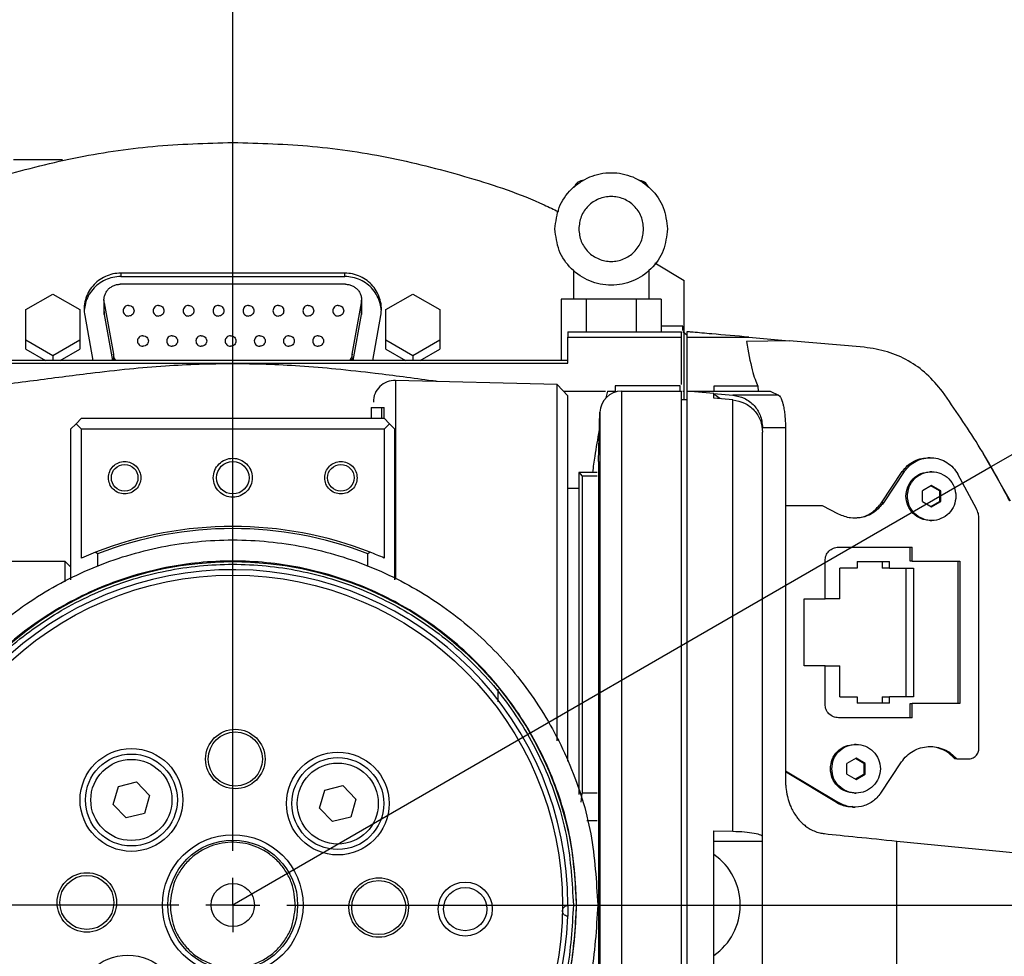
# Model space of a CAD drawing. Extents: x 0 to 841, y 0 to 594.
# Tile 13 of 65: x 81 to 90, y 359 to 368. Entities that reach past the tile are written whole.
import ezdxf

# ---------------------------------------------------------------- set-up
doc = ezdxf.new("R2010")
doc.units = 0
doc.layers.get('0').update_dxf_attribs({"linetype": 'CONTINUOUS'})
doc.styles.add('SLDTEXTSTYLE1', font='TXT', dxfattribs={"width": 0.75})
doc.dimstyles.new('SLDDIMSTYLE1', dxfattribs={"dimtxt": 3.5, "dimasz": 3.556, "dimexe": 0, "dimexo": 0.0625, "dimgap": 0.875, "dimtad": 1, "dimdec": 4, "dimlfac": 10, "dimzin": 12, "dimtxsty": 'SLDTEXTSTYLE1', "dimsah": 1, "dimcen": 0.09, "dimazin": 3, "dimtfac": 1, "dimtofl": 0, "dimtmove": 0, "dimatfit": 3, "dimtolj": 1, "dimtzin": 12})

# ---------------------------------------------------------------- blocks, each defined once
blk = doc.blocks.new('_D_22')
at = {"color": 2, "linetype": 'CONTINUOUS'}
for p, q in [((82.8722, 375.6215), (82.8722, 399.4207)), ((63.0744, 371.1708), (48.5082, 379.5806))]:
    blk.add_line(p, q, dxfattribs=at)
blk.add_arc((82.8722, 359.7406), 38.6801, 90, 150, dxfattribs=at)
for points in [[(82.8722, 398.4207), (79.3025, 398.6383), (79.3374, 397.8771)], [(49.3742, 379.0806), (51.6123, 381.8701), (50.9706, 382.2809)]]:
    blk.add_solid(points, dxfattribs=at)
at = {"color": 2, "linetype": 'CONTINUOUS', "char_height": 3.5, "attachment_point": 1, "rotation": 25.02041, "style": 'SLDTEXTSTYLE1'}
for s, insert in [('-200°', (62.9043, 398.0856, 0.01)), ('J4:', (56.1779, 394.9461, 0.01))]:
    blk.add_mtext(s, dxfattribs=dict(at, insert=insert))
blk = doc.blocks.new('_D_23')
at = {"color": 2, "linetype": 'CONTINUOUS'}
for p, q in [((82.8722, 375.6215), (82.8722, 410.9064)), ((63.0744, 371.1708), (38.5613, 385.3235))]:
    blk.add_line(p, q, dxfattribs=at)
blk.add_arc((82.8722, 359.7406), 50.1658, 90, 150, dxfattribs=at)
for points in [[(82.8722, 409.9064), (79.3049, 410.1613), (79.3319, 409.3998)], [(39.4273, 384.8235), (41.6362, 387.6362), (40.9901, 388.0403)]]:
    blk.add_solid(points, dxfattribs=at)
at = {"color": 2, "linetype": 'CONTINUOUS', "char_height": 3.5, "attachment_point": 1, "rotation": 18.19281, "style": 'SLDTEXTSTYLE1'}
for s, insert in [('*6', (73.0976, 414.0828, 0.01)), ('-540°', (61.2337, 410.1838, 0.01)), ('J6:', (54.1818, 407.8663, 0.01))]:
    blk.add_mtext(s, dxfattribs=dict(at, insert=insert))
blk = doc.blocks.new('_D_24')
at = {"color": 2, "linetype": 'CONTINUOUS'}
for p, q in [((82.8722, 375.6215), (82.8722, 400.1085)), ((97.361, 368.109), (117.829, 379.9262))]:
    blk.add_line(p, q, dxfattribs=at)
blk.add_arc((82.8722, 359.7439), 39.3646, 30, 90, dxfattribs=at)
for points in [[(82.8722, 399.1085), (86.4074, 398.5678), (86.4417, 399.329)], [(116.9629, 379.4262), (115.3691, 382.6278), (114.727, 382.2174)]]:
    blk.add_solid(points, dxfattribs=at)
at = {"color": 2, "linetype": 'CONTINUOUS', "char_height": 3.5, "attachment_point": 1, "rotation": 334.92533, "style": 'SLDTEXTSTYLE1'}
for s, insert in [('J4:', (92.465, 403.6971, 0.01)), ('+200°', (99.1884, 400.5513, 0.01))]:
    blk.add_mtext(s, dxfattribs=dict(at, insert=insert))
blk = doc.blocks.new('_D_25')
at = {"color": 2, "linetype": 'CONTINUOUS'}
for p, q in [((82.8722, 375.6215), (82.8722, 411.4163)), ((97.361, 368.109), (127.6218, 385.5801))]:
    blk.add_line(p, q, dxfattribs=at)
blk.add_arc((82.8722, 359.7439), 50.6724, 30, 90, dxfattribs=at)
for points in [[(82.8722, 410.4163), (86.4126, 409.911), (86.4393, 410.6725)], [(126.7557, 385.0801), (125.1941, 388.2974), (124.5479, 387.8936)]]:
    blk.add_solid(points, dxfattribs=at)
at = {"color": 2, "linetype": 'CONTINUOUS', "char_height": 3.5, "attachment_point": 1, "rotation": 335.04608, "style": 'SLDTEXTSTYLE1'}
for s, insert in [('J6:', (94.4854, 415.2061, 0.01)), ('+540°', (101.2154, 412.0744, 0.01)), ('*6', (113.6969, 406.2664, 0.01))]:
    blk.add_mtext(s, dxfattribs=dict(at, insert=insert))
blk = doc.blocks.new('SW_CENTERMARKSYMBOL_2')
at = {"color": 0, "linetype": 'CONTINUOUS'}
for p, q in [((0, 0.5), (0, 14.8809)), ((0, 0), (0, 0.25)), ((-0.5, 0), (-11.3151, 0)), ((0, 0), (-0.25, 0)), ((0, 0), (0, -0.25)), ((0, 0), (0.25, 0)), ((0.5, 0), (11.0807, 0))]:
    blk.add_line(p, q, dxfattribs=at)

msp = doc.modelspace()

# ---------------------------------------------------------------- linework, layer by layer
at = {"color": 4, "linetype": 'CONTINUOUS'}
msp.add_line((89.885538, 363.793064), (96.494955, 367.609013), dxfattribs=at)
at = {"color": 7, "linetype": 'CONTINUOUS'}
for p, q in [((86.776629, 365.67789), (87.047173, 365.513785)), ((83.906977, 365.582154), (81.837369, 365.582154)), ((81.837369, 365.582154), (81.837369, 365.550897)), ((81.837369, 365.550897), (83.906977, 365.550897)), ((83.906977, 365.550897), (83.906977, 365.582154)), ((86.022173, 365.61105), (86.022173, 365.340569)), ((86.722173, 365.340569), (86.722173, 365.61105)), ((83.91375, 365.479714), (81.830596, 365.479714)), ((87.047173, 364.487319), (87.047173, 365.513785)), ((80.957173, 365.245482), (81.207173, 365.387627)), ((81.207173, 365.387627), (81.457173, 365.245482)), ((84.287173, 365.245482), (84.537173, 365.387627)), ((84.537173, 365.387627), (84.787173, 365.245482)), ((81.680596, 365.332827), (81.680596, 365.226068)), ((81.682875, 365.306342), (81.767865, 364.831664)), ((81.682875, 365.200416), (81.682875, 365.306342)), ((83.976482, 364.831664), (84.061471, 365.306342)), ((84.061471, 365.306342), (84.061471, 365.200416)), ((84.06375, 365.226068), (84.06375, 365.332827)), ((85.910293, 365.340569), (85.910293, 364.774334)), ((86.141233, 365.340569), (85.910293, 365.340569)), ((86.141233, 365.340569), (86.141233, 365.040569)), ((86.603113, 365.340569), (86.141233, 365.340569)), ((86.603113, 365.340569), (86.603113, 365.040569)), ((86.834053, 365.340569), (86.603113, 365.340569)), ((86.834053, 365.340569), (86.834053, 365.040569)), ((80.957173, 364.961192), (80.957173, 365.245482)), ((81.457173, 365.245482), (81.457173, 364.961192)), ((81.502535, 365.189175), (81.576811, 364.774334)), ((81.681165, 365.226105), (81.682875, 365.200416)), ((81.682875, 365.200416), (81.759164, 364.774334)), ((83.985182, 364.774334), (84.061471, 365.200416)), ((84.061471, 365.200416), (84.063181, 365.226105)), ((84.167535, 364.774334), (84.241812, 365.189175)), ((84.287173, 364.961192), (84.287173, 365.245482)), ((84.787173, 365.245482), (84.787173, 364.961192)), ((87.035973, 365.051333), (87.035973, 365.090569)), ((85.972173, 365.040569), (87.022173, 365.040569)), ((85.972173, 365.040569), (85.972173, 364.990569)), ((85.972173, 364.748537), (85.972173, 364.990569)), ((85.972173, 364.990569), (87.022173, 364.990569)), ((87.022173, 364.990569), (87.022173, 365.040569)), ((87.035973, 365.043359), (87.072173, 365.011893)), ((87.072173, 365.040569), (87.072173, 364.990569)), ((87.072173, 364.990569), (87.643676, 364.990569)), ((87.643676, 364.990569), (88.018915, 364.95774)), ((81.207173, 364.819047), (80.957173, 364.961192)), ((80.957173, 364.877841), (80.957173, 364.961192)), ((81.457173, 364.961192), (81.207173, 364.819047)), ((81.457173, 364.961192), (81.457173, 364.877841)), ((84.537173, 364.819047), (84.287173, 364.961192)), ((84.287173, 364.877841), (84.287173, 364.961192)), ((84.787173, 364.961192), (84.537173, 364.819047)), ((84.787173, 364.961192), (84.787173, 364.877841)), ((88.018915, 364.95774), (87.622175, 364.951176)), ((88.712775, 364.897035), (88.018915, 364.95774)), ((80.957173, 364.877841), (81.139219, 364.774334)), ((81.207173, 364.819047), (81.207173, 364.774334)), ((81.275127, 364.774334), (81.457173, 364.877841)), ((84.287173, 364.877841), (84.469219, 364.774334)), ((84.537173, 364.819047), (84.537173, 364.774334)), ((84.605127, 364.774334), (84.787173, 364.877841)), ((85.972299, 364.774334), (79.772048, 364.774334)), ((79.772173, 364.748537), (85.972173, 364.748537)), ((85.872207, 364.551652), (84.377409, 364.590795)), ((85.972173, 364.449035), (85.872207, 364.551652)), ((85.872207, 361.258558), (85.872207, 364.551652)), ((86.408373, 364.540569), (86.408373, 364.481782)), ((87.008373, 364.490569), (87.008373, 364.540569)), ((87.72961, 364.535796), (87.322173, 364.535796)), ((87.322173, 364.535796), (87.322173, 364.490569)), ((87.72961, 364.535796), (87.729818, 364.490569)), ((85.972173, 361.070242), (85.972173, 364.449035)), ((86.336938, 364.490569), (86.323259, 364.429628)), ((86.336938, 364.490569), (86.408373, 364.490569)), ((86.467005, 364.490569), (87.022173, 364.490569)), ((86.467005, 364.490569), (86.467005, 354.990569)), ((87.047173, 364.487319), (87.035973, 364.487319)), ((87.047173, 364.412869), (87.047173, 364.487319)), ((87.322173, 364.468697), (87.072173, 364.490569)), ((87.322173, 364.425139), (87.322173, 364.468697)), ((87.322173, 364.468697), (87.49832, 364.453286)), ((87.376854, 364.422977), (87.322466, 364.464295)), ((87.920155, 364.453286), (87.49832, 364.453286)), ((87.842565, 364.490569), (87.920155, 364.453286)), ((87.022173, 364.412869), (87.072173, 364.412869)), ((87.49832, 364.409769), (87.322173, 364.425139)), ((87.49832, 360.422665), (87.49832, 364.409769)), ((84.152173, 364.340569), (84.252173, 364.340569)), ((84.152173, 364.340569), (84.152173, 364.240569)), ((84.252173, 364.240569), (84.252173, 364.340569)), ((84.252173, 364.340569), (84.272173, 364.340569)), ((84.272173, 364.240569), (84.272173, 364.340569)), ((85.972494, 364.290569), (85.972173, 364.290569)), ((86.255152, 363.840569), (86.267073, 364.295805)), ((86.267073, 364.295805), (86.267073, 355.185334)), ((81.422173, 364.190569), (81.372173, 364.140569)), ((81.472173, 364.240569), (81.422173, 364.190569)), ((81.422173, 364.190569), (81.472173, 364.140569)), ((81.472173, 364.240569), (84.272173, 364.240569)), ((84.322173, 364.190569), (84.272173, 364.240569)), ((84.272173, 364.140569), (84.322173, 364.190569)), ((84.372173, 364.140569), (84.322173, 364.190569)), ((81.372173, 364.140569), (81.372173, 362.747247)), ((81.472173, 362.948372), (81.472173, 364.140569)), ((84.272173, 364.140569), (81.472173, 364.140569)), ((84.272173, 364.140569), (84.272173, 362.948372)), ((84.372173, 362.747247), (84.372173, 364.140569)), ((87.772173, 364.12917), (87.772173, 364.154428)), ((87.772173, 364.154428), (87.983723, 364.154428)), ((87.983723, 364.154428), (87.983723, 360.898735)), ((89.809128, 363.918418), (90.060514, 363.475857)), ((86.255152, 363.840569), (86.255152, 355.640569)), ((89.323328, 363.875571), (89.30416, 363.875571)), ((82.866411, 359.740569), (89.885538, 363.793064)), ((86.07771, 363.740569), (86.072173, 363.740569)), ((86.102173, 363.708311), (86.07771, 363.740569)), ((86.242173, 363.740569), (86.07771, 363.740569)), ((86.102173, 363.708311), (86.242173, 363.708311)), ((86.102173, 363.708311), (86.102173, 360.773538)), ((88.871344, 363.458508), (89.06424, 363.746938)), ((89.082034, 363.746938), (88.889138, 363.458508)), ((89.06424, 363.746938), (89.082034, 363.746938)), ((89.336411, 363.745569), (89.322129, 363.745569)), ((89.749514, 363.404679), (89.577425, 363.723473)), ((89.335781, 363.618719), (89.250897, 363.569644)), ((89.407643, 363.569644), (89.32927, 363.614955)), ((89.420664, 363.569644), (89.335781, 363.618719)), ((86.072443, 363.590569), (85.972173, 363.590569)), ((89.250897, 363.471495), (89.250897, 363.569644)), ((89.407643, 363.569644), (89.420664, 363.569644)), ((89.407643, 363.569644), (89.407643, 363.471495)), ((89.420664, 363.471495), (89.420664, 363.569644)), ((88.325528, 363.431569), (87.983723, 363.431569)), ((88.47551, 363.353014), (88.325528, 363.431569)), ((88.889138, 363.458508), (88.871344, 363.458508)), ((89.250897, 363.471495), (89.335781, 363.42242)), ((89.32927, 363.426184), (89.407643, 363.471495)), ((89.335781, 363.42242), (89.420664, 363.471495)), ((89.420664, 363.471495), (89.407643, 363.471495)), ((89.322129, 363.295569), (89.336411, 363.295569)), ((89.773541, 361.190569), (89.773541, 363.309573)), ((81.602173, 363.002026), (81.472173, 362.948372)), ((81.622173, 362.988322), (81.602173, 363.002026)), ((81.622173, 362.988322), (81.622173, 362.871269)), ((84.142173, 363.002026), (84.122173, 362.988322)), ((84.122173, 362.871269), (84.122173, 362.988322)), ((88.474823, 363.049079), (89.15489, 363.049079)), ((89.137096, 362.919079), (89.137096, 363.049079)), ((89.15489, 362.919079), (89.15489, 363.049079)), ((81.322173, 362.915569), (80.083691, 362.915569)), ((81.372173, 362.865569), (81.322173, 362.915569)), ((81.322173, 362.729288), (81.322173, 362.915569)), ((88.349495, 362.570574), (88.349495, 362.923579)), ((88.647767, 362.915574), (88.947356, 362.915574)), ((88.647767, 362.915574), (88.647767, 362.855574)), ((88.879319, 362.915574), (88.879319, 362.855574)), ((88.947356, 362.855574), (88.947356, 362.915574)), ((89.15489, 362.919079), (89.137096, 362.919079)), ((89.15489, 362.919079), (89.596783, 362.919079)), ((89.578989, 362.919079), (89.578989, 361.602059)), ((89.596783, 362.919079), (89.596783, 361.602059)), ((88.647767, 362.855574), (88.487986, 362.855574)), ((88.487986, 362.570574), (88.487986, 362.855574)), ((88.947356, 362.855574), (88.879319, 362.855574)), ((88.947356, 362.855574), (89.167054, 362.855574)), ((89.099018, 361.665564), (89.099018, 362.855574)), ((89.167054, 362.855574), (89.167054, 361.665564)), ((88.15626, 362.570574), (88.349495, 362.570574)), ((88.15626, 361.950564), (88.15626, 362.570574)), ((88.487986, 362.570574), (88.349495, 362.570574)), ((88.349495, 361.950564), (88.15626, 361.950564)), ((88.349495, 361.597559), (88.349495, 361.950564)), ((88.349495, 361.950564), (88.487986, 361.950564)), ((88.487986, 361.665564), (88.487986, 361.950564)), ((85.322173, 361.735918), (85.322173, 361.618264)), ((88.487986, 361.665564), (88.647767, 361.665564)), ((88.647767, 361.665564), (88.647767, 361.605564)), ((88.879319, 361.665564), (88.947356, 361.665564)), ((88.879319, 361.665564), (88.879319, 361.605564)), ((88.947356, 361.605564), (88.947356, 361.665564)), ((89.167054, 361.665564), (88.947356, 361.665564)), ((88.947356, 361.605564), (88.647767, 361.605564)), ((89.137096, 361.472059), (89.137096, 361.602059)), ((89.137096, 361.602059), (89.15489, 361.602059)), ((89.15489, 361.472059), (89.15489, 361.602059)), ((89.596783, 361.602059), (89.15489, 361.602059)), ((89.15489, 361.472059), (88.474823, 361.472059)), ((88.63737, 361.225569), (88.623089, 361.225569)), ((88.63674, 361.098719), (88.551856, 361.049644)), ((88.708602, 361.049644), (88.630229, 361.094955)), ((88.721623, 361.049644), (88.63674, 361.098719)), ((89.568036, 361.090569), (89.550242, 361.090569)), ((89.568036, 361.090569), (89.673678, 361.090569)), ((87.983723, 360.982485), (88.474377, 360.687043)), ((88.551856, 360.951495), (88.551856, 361.049644)), ((88.708602, 361.049644), (88.721623, 361.049644)), ((88.708602, 361.049644), (88.708602, 360.951495)), ((88.721623, 360.951495), (88.721623, 361.049644)), ((88.8645, 360.774588), (89.056857, 361.063207)), ((88.456583, 360.687043), (87.983723, 360.971771)), ((88.551856, 360.951495), (88.63674, 360.90242)), ((88.630229, 360.906184), (88.708602, 360.951495)), ((88.63674, 360.90242), (88.721623, 360.951495)), ((88.721623, 360.951495), (88.708602, 360.951495)), ((81.766324, 360.669776), (81.814066, 360.836271)), ((81.814066, 360.836271), (81.982126, 360.878174)), ((81.982126, 360.878174), (82.102445, 360.75358)), ((83.675222, 360.636456), (83.722964, 360.802951)), ((83.722964, 360.802951), (83.891024, 360.844854)), ((83.891024, 360.844854), (84.011342, 360.72026)), ((82.102445, 360.75358), (82.054703, 360.587085)), ((84.011342, 360.72026), (83.9636, 360.553765)), ((86.094059, 360.689969), (86.102173, 360.773538)), ((86.242173, 360.773538), (86.102173, 360.773538)), ((88.623089, 360.775569), (88.63737, 360.775569)), ((81.886643, 360.545183), (81.766324, 360.669776)), ((83.79554, 360.511863), (83.675222, 360.636456)), ((88.474377, 360.687043), (88.456583, 360.687043)), ((88.605146, 360.645571), (88.624041, 360.645571)), ((82.054703, 360.587085), (81.886643, 360.545183)), ((83.9636, 360.553765), (83.79554, 360.511863)), ((87.322173, 360.425343), (87.49832, 360.422665)), ((87.322173, 359.740569), (87.322173, 360.425343)), ((87.772173, 360.331454), (87.772173, 360.370745)), ((87.322173, 360.331454), (87.772173, 360.331454)), ((89.014394, 356.068515), (89.014394, 360.332034)), ((89.014394, 360.332034), (90.121263, 360.221627)), ((87.322173, 359.055796), (87.322173, 359.740569))]:
    msp.add_line(p, q, dxfattribs=at)
at = {"color": 8, "linetype": 'CONTINUOUS'}
for p, q in [((81.767865, 364.831664), (81.767865, 364.774334)), ((83.976482, 364.774334), (83.976482, 364.831664)), ((84.377409, 364.590795), (84.377409, 362.7533)), ((86.145135, 360.521594), (86.242173, 360.521594))]:
    msp.add_line(p, q, dxfattribs=at)
at = {"color": 7, "linetype": 'CONTINUOUS'}
msp.add_lwpolyline([(85.97217, 359.736465), (85.971701, 359.686467), (85.970425, 359.636483)], dxfattribs=at)
for centre, radius in [((81.872173, 363.690569), 0.12295), ((82.872173, 363.690569), 0.15), ((83.872173, 363.690569), 0.12295), ((82.872173, 359.740569), 3.175), ((82.872173, 359.740569), 3.05), ((82.895734, 361.090364), 0.275), ((82.895734, 361.090364), 0.25), ((81.934384, 360.711678), 0.475), ((81.934384, 360.711678), 0.425), ((81.934384, 360.711678), 0.375), ((83.843282, 360.678358), 0.475), ((83.843282, 360.678358), 0.425), ((83.843282, 360.678358), 0.375), ((82.872173, 359.740569), 0.65), ((82.872173, 359.740569), 0.6), ((81.522379, 359.76413), 0.275), ((81.522379, 359.76413), 0.25), ((84.221968, 359.717009), 0.275), ((82.872173, 359.740569), 0.2), ((84.221968, 359.717009), 0.25), ((85.021846, 359.703047), 0.25), ((85.021846, 359.703047), 0.2), ((81.901064, 358.802781), 0.475)]:
    msp.add_circle(centre, radius, dxfattribs=at)
for centre, radius, start, end in [((86.122173, 366.340569), 0.1, 90, 160.2132413), ((86.622173, 366.340569), 0.1, 20.3867948, 90), ((84.372173, 364.390864), 0.2, 88.5, 180), ((86.467005, 364.290569), 0.2, 90, 178.5), ((82.872173, 359.740569), 3.5, 68.724233, 111.275767), ((82.872173, 359.740569), 3.48, 68.9492088, 111.0507912), ((82.872173, 359.740569), 3.5, 66.4218215, 68.724233), ((82.872173, 359.740569), 3.1, 359.9241355, 358.0758645), ((86.995373, 359.740569), 0.57, 304.9821239, 54.9801717)]:
    msp.add_arc(centre, radius, start, end, dxfattribs=at)
for points, knots in [([(79.860342, 366.150596), (79.904097, 366.171892), (80.168867, 366.300759), (80.684376, 366.47239), (81.399669, 366.656964), (82.132543, 366.769314), (82.62563, 366.783558), (82.872173, 366.79068)], [0, 0, 0, 0, 0.04715871, 0.28536903, 0.52357935, 0.76178968, 1, 1, 1, 1]), ([(82.872173, 366.79068), (83.118716, 366.783558), (83.611803, 366.769314), (84.344677, 366.656964), (85.05997, 366.47239), (85.575479, 366.300759), (85.84025, 366.171892), (85.884004, 366.150596)], [0, 0, 0, 0, 0.23821032, 0.47642065, 0.71463097, 0.95284129, 1, 1, 1, 1]), ([(81.298773, 366.63057), (81.295709, 366.63057), (81.290994, 366.63057), (81.262551, 366.63057), (81.224456, 366.63057), (81.160821, 366.63057), (81.073067, 366.63057), (80.999558, 366.63057), (80.953634, 366.63057), (80.931924, 366.63057), (80.921699, 366.63057), (80.916761, 366.63057), (80.914337, 366.63057), (80.913136, 366.63057), (80.912539, 366.63057), (80.912241, 366.63057), (80.912092, 366.63057), (80.912017, 366.63057), (80.91198, 366.63057), (80.911962, 366.63057), (80.911952, 366.63057), (80.911948, 366.63057), (80.911945, 366.63057), (80.911944, 366.63057), (80.911899, 366.63057), (80.911514, 366.63057), (80.910197, 366.63057), (80.899424, 366.63057), (80.878751, 366.63057), (80.852251, 366.63057), (80.848028, 366.63057), (80.845573, 366.63057)], [0, 0, 0, 0, 0.12049332, 0.18542315, 0.25035695, 0.37571965, 0.4995379, 0.61970776, 0.68455193, 0.71713713, 0.73343423, 0.74158305, 0.74565742, 0.74769458, 0.74871315, 0.74922244, 0.74947708, 0.7496044, 0.74966806, 0.74969989, 0.74971581, 0.74972376, 0.74972774, 0.74972973, 0.74973172, 0.74999883, 0.75203577, 0.7576348, 0.81541983, 0.89270014, 1, 1, 1, 1]), ([(81.837369, 365.550897), (81.812645, 365.549357), (81.763195, 365.546278), (81.69253, 365.521751), (81.628761, 365.48387), (81.57477, 365.432996), (81.533645, 365.371884), (81.506586, 365.306451), (81.501513, 365.261105), (81.499152, 365.240003)], [0, 0, 0, 0, 0.14555094, 0.29110189, 0.43665283, 0.58220377, 0.72775471, 0.87330566, 1, 1, 1, 1]), ([(84.245194, 365.240003), (84.242833, 365.261105), (84.23776, 365.306451), (84.210702, 365.371884), (84.169576, 365.432996), (84.115586, 365.48387), (84.051817, 365.521751), (83.981151, 365.546278), (83.931702, 365.549357), (83.906977, 365.550897)], [0, 0, 0, 0, 0.126694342, 0.272245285, 0.417796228, 0.563347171, 0.708898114, 0.854449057, 1, 1, 1, 1]), ([(87.035973, 365.090569), (87.031522, 365.090569), (87.022621, 365.090569), (86.952366, 365.090569), (86.883833, 365.090569), (86.839669, 365.090569), (86.834053, 365.090569)], [0, 0, 0, 0, 0.31789627, 0.63579255, 0.95368882, 1, 1, 1, 1]), ([(87.022173, 364.551333), (87.022173, 364.596769), (87.022173, 364.68898), (87.022173, 364.889071), (87.022173, 364.990569)], [0, 0, 0, 0, 0.49273687, 1, 1, 1, 1]), ([(87.643676, 364.990569), (87.528608, 365.000635), (87.350014, 365.016258), (87.159394, 365.032943), (87.091345, 365.038895), (87.074442, 365.040372), (87.07291, 365.040505), (87.072173, 365.040569)], [0, 0, 0, 0, 0.53175531, 0.82532933, 0.92264115, 0.96277761, 1, 1, 1, 1]), ([(87.622175, 364.951176), (87.639796, 364.85507), (87.675039, 364.662858), (87.71142, 364.57815), (87.72961, 364.535796)], [0, 0, 0, 0, 0.49999985, 1, 1, 1, 1]), ([(89.435964, 364.486794), (89.389349, 364.543397), (89.298224, 364.654045), (89.122076, 364.776219), (88.926852, 364.864663), (88.785225, 364.886079), (88.712775, 364.897035)], [0, 0, 0, 0, 0.25576821, 0.49998284, 0.74421124, 1, 1, 1, 1]), ([(81.793454, 364.774334), (81.790749, 364.777309), (81.776391, 364.793105), (81.771684, 364.81439), (81.767865, 364.831664)], [0, 0, 0, 0, 0.18837896, 1, 1, 1, 1]), ([(83.976482, 364.831664), (83.972662, 364.81439), (83.967956, 364.793105), (83.953597, 364.777309), (83.950892, 364.774334)], [0, 0, 0, 0, 0.81162104, 1, 1, 1, 1]), ([(82.872173, 364.743703), (82.768346, 364.742596), (82.55749, 364.740349), (82.235153, 364.72277), (81.894925, 364.693979), (81.577819, 364.658117), (81.284628, 364.620675), (81.015273, 364.584707), (80.801385, 364.55695), (80.637037, 364.537217), (80.521045, 364.524313), (80.404522, 364.512842), (80.289681, 364.50323), (80.187508, 364.496661), (80.080199, 364.491669), (80.013125, 364.490985), (79.972372, 364.490569)], [0, 0, 0, 0, 0.08111196, 0.16472562, 0.25821631, 0.36721966, 0.45101389, 0.54341104, 0.64790011, 0.69182262, 0.73975408, 0.79169928, 0.84231241, 0.89466206, 0.93599768, 1, 1, 1, 1]), ([(84.761807, 364.580729), (84.745684, 364.582792), (84.647842, 364.59531), (84.457219, 364.621095), (84.165147, 364.658251), (83.847118, 364.694226), (83.507025, 364.722917), (83.185312, 364.740384), (82.975501, 364.742608), (82.872173, 364.743703)], [0, 0, 0, 0, 0.03250528, 0.19725132, 0.34663858, 0.54092768, 0.70793062, 0.85616229, 1, 1, 1, 1]), ([(85.931712, 364.490569), (85.991461, 364.490569), (86.155739, 364.490569), (86.25578, 364.490569), (86.319436, 364.490569)], [0, 0, 0, 0, 0.36370439, 1, 1, 1, 1]), ([(87.49832, 364.453286), (87.533866, 364.446379), (87.607225, 364.432125), (87.695366, 364.363707), (87.759063, 364.268382), (87.767603, 364.194149), (87.772173, 364.154428)], [0, 0, 0, 0, 0.24216948, 0.49977985, 0.73233599, 1, 1, 1, 1]), ([(87.920155, 364.453286), (87.924908, 364.449783), (87.933768, 364.443253), (87.945423, 364.419433), (87.954898, 364.392299), (87.963198, 364.360866), (87.969854, 364.32783), (87.974896, 364.293673), (87.977932, 364.268395), (87.980404, 364.242017), (87.982246, 364.214365), (87.983262, 364.189152), (87.983667, 364.168985), (87.983705, 364.159197), (87.983723, 364.154428)], [0, 0, 0, 0, 0.2111647, 0.39361807, 0.52014073, 0.63648191, 0.76927803, 0.8250011, 0.87388119, 0.91617285, 0.95041465, 0.97729949, 0.98893765, 1, 1, 1, 1]), ([(90.059497, 363.475857), (89.964861, 363.650079), (89.775579, 363.998539), (89.549172, 364.324038), (89.435964, 364.486794)], [0, 0, 0, 0, 0.4999775, 1, 1, 1, 1]), ([(87.49832, 364.409769), (87.535007, 364.402537), (87.608366, 364.388077), (87.698099, 364.317868), (87.760175, 364.22261), (87.768175, 364.148636), (87.772173, 364.111669)], [0, 0, 0, 0, 0.25019411, 0.5002899, 0.75027985, 1, 1, 1, 1]), ([(86.202003, 363.740569), (86.208544, 363.79013), (86.225691, 363.920055), (86.248559, 364.049107), (86.262703, 364.128932)], [0, 0, 0, 0, 0.38145094, 1, 1, 1, 1]), ([(87.772173, 360.370745), (87.772173, 360.519268), (87.772173, 360.819362), (87.772173, 361.260508), (87.772173, 361.768857), (87.772173, 362.32293), (87.772173, 362.819985), (87.772173, 363.199808), (87.772173, 363.482109), (87.772173, 363.752679), (87.772173, 363.985979), (87.772173, 364.070322), (87.772173, 364.111669)], [0, 0, 0, 0, 0.079540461, 0.160713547, 0.243426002, 0.370826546, 0.499987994, 0.586124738, 0.671743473, 0.756713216, 0.880731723, 1, 1, 1, 1]), ([(89.06424, 363.746938), (89.079581, 363.766577), (89.110263, 363.805854), (89.173315, 363.846948), (89.239516, 363.872051), (89.28468, 363.873493), (89.304983, 363.874141)], [0, 0, 0, 0, 0.26201343, 0.52402685, 0.78604028, 1, 1, 1, 1]), ([(86.072173, 363.740569), (86.072173, 363.694344), (86.072173, 363.601894), (86.072173, 363.352549), (86.072173, 363.028642), (86.072173, 362.629166), (86.072173, 362.165658), (86.072173, 361.646491), (86.072173, 361.174027), (86.072173, 360.869214), (86.072173, 360.762116)], [0, 0, 0, 0, 0.13259652, 0.26519305, 0.39778957, 0.53038609, 0.66298262, 0.79557914, 0.92817566, 1, 1, 1, 1]), ([(88.605517, 363.321184), (88.632127, 363.321331), (88.6977, 363.321694), (88.795958, 363.369168), (88.846215, 363.428728), (88.871344, 363.458508)], [0, 0, 0, 0, 0.25454658, 0.62727329, 1, 1, 1, 1]), ([(89.550242, 361.090569), (89.533117, 361.108549), (89.498867, 361.144508), (89.433537, 361.181089), (89.367739, 361.202826), (89.323863, 361.203677), (89.30477, 361.204047)], [0, 0, 0, 0, 0.26521973, 0.53043946, 0.79565919, 1, 1, 1, 1]), ([(87.983723, 360.898735), (87.983791, 360.891536), (87.98393, 360.876771), (87.985463, 360.846279), (87.991622, 360.786296), (88.003528, 360.734471), (88.01836, 360.68676), (88.034543, 360.645505), (88.056341, 360.601511), (88.081721, 360.561698), (88.108711, 360.527353), (88.137146, 360.497362), (88.168427, 360.47074), (88.205527, 360.445548), (88.248937, 360.423552), (88.296493, 360.407509), (88.329658, 360.40271), (88.343978, 360.400638)], [0, 0, 0, 0, 0.01071928, 0.02198291, 0.04765514, 0.11835849, 0.16029436, 0.20872273, 0.2819034, 0.36921922, 0.43670941, 0.51247882, 0.60134198, 0.68028013, 0.78893803, 0.90886899, 1, 1, 1, 1]), ([(88.605669, 360.650683), (88.590158, 360.649368), (88.537787, 360.644931), (88.490127, 360.669647), (88.456583, 360.687043)], [0, 0, 0, 0, 0.29616737, 1, 1, 1, 1]), ([(87.49832, 360.422665), (87.535057, 360.421403), (87.608419, 360.418883), (87.698152, 360.406647), (87.760187, 360.390061), (87.768182, 360.377178), (87.772173, 360.370745)], [0, 0, 0, 0, 0.25064004, 0.50050928, 0.75060755, 1, 1, 1, 1]), ([(88.343978, 360.400638), (88.440012, 360.390553), (88.632096, 360.370384), (88.886956, 360.344818), (89.014394, 360.332034)], [0, 0, 0, 0, 0.49996476, 1, 1, 1, 1]), ([(83.452085, 359.730447), (83.445612, 359.803528), (83.435654, 359.915949), (83.365698, 360.052264), (83.292473, 360.146347), (83.200882, 360.223295), (83.067092, 360.295702), (82.88254, 360.334488), (82.696747, 360.302166), (82.560512, 360.234473), (82.466291, 360.160768), (82.389827, 360.069297), (82.315156, 359.935507), (82.301281, 359.823502), (82.292262, 359.750692)], [0, 0, 0, 0, 0.11972842, 0.18418033, 0.25, 0.31581967, 0.38027158, 0.5, 0.61972842, 0.68418033, 0.75, 0.81581967, 0.88027158, 1, 1, 1, 1]), ([(82.292262, 359.750692), (82.298735, 359.677611), (82.308693, 359.56519), (82.378649, 359.428875), (82.451874, 359.334792), (82.543465, 359.257844), (82.677255, 359.185437), (82.861806, 359.146651), (83.047599, 359.178972), (83.183835, 359.246666), (83.278055, 359.320371), (83.354519, 359.411841), (83.42919, 359.545631), (83.443065, 359.657637), (83.452085, 359.730447)], [0, 0, 0, 0, 0.11972842, 0.18418033, 0.25, 0.31581967, 0.38027158, 0.5, 0.61972842, 0.68418033, 0.75, 0.81581967, 0.88027158, 1, 1, 1, 1]), ([(85.921709, 359.68734), (85.92214, 359.691774), (85.923, 359.70062), (85.928964, 359.713656), (85.93962, 359.72621), (85.954929, 359.734979), (85.966636, 359.735988), (85.97217, 359.736465)], [0, 0, 0, 0, 0.13991545, 0.27915371, 0.47687967, 0.752693, 1, 1, 1, 1]), ([(85.970425, 359.636483), (85.962736, 359.637664), (85.949676, 359.639669), (85.934647, 359.651595), (85.926127, 359.664444), (85.922127, 359.676616), (85.921831, 359.684201), (85.921709, 359.68734)], [0, 0, 0, 0, 0.343779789, 0.583870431, 0.760597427, 0.900943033, 1, 1, 1, 1])]:
    msp.add_open_spline(points, degree=3, knots=knots, dxfattribs=at)
for points in [[(85.852173, 365.990569), (85.85999, 366.058628), (85.875622, 366.194745), (85.995872, 366.367838), (86.167755, 366.483494), (86.372173, 366.524107), (86.576591, 366.483494), (86.748474, 366.367838), (86.868724, 366.194745), (86.884357, 366.058628), (86.892173, 365.990569)], [(86.672173, 365.990569), (86.667664, 366.029834), (86.658645, 366.108363), (86.58927, 366.208224), (86.490107, 366.274949), (86.372173, 366.29838), (86.25424, 366.274949), (86.155076, 366.208224), (86.085702, 366.108363), (86.076683, 366.029834), (86.072173, 365.990569)], [(86.892173, 365.990569), (86.884357, 365.922511), (86.868724, 365.786393), (86.748474, 365.613301), (86.576591, 365.497645), (86.372173, 365.457032), (86.167755, 365.497645), (85.995872, 365.613301), (85.875622, 365.786393), (85.85999, 365.922511), (85.852173, 365.990569)], [(86.072173, 365.990569), (86.076683, 365.951305), (86.085702, 365.872776), (86.155076, 365.772915), (86.25424, 365.70619), (86.372173, 365.682759), (86.490107, 365.70619), (86.58927, 365.772915), (86.658645, 365.872776), (86.667664, 365.951305), (86.672173, 365.990569)], [(81.837369, 365.582154), (81.812644, 365.580614), (81.763194, 365.577535), (81.692536, 365.553008), (81.628738, 365.515127), (81.574854, 365.464249), (81.533333, 365.403154), (81.506531, 365.334703), (81.494273, 365.261917), (81.499781, 365.213423), (81.502535, 365.189175)], [(84.241812, 365.189175), (84.244565, 365.213423), (84.250073, 365.261917), (84.237816, 365.334703), (84.211014, 365.403154), (84.169493, 365.464249), (84.115608, 365.515127), (84.051811, 365.553008), (83.981153, 365.577535), (83.931702, 365.580614), (83.906977, 365.582154)], [(81.682875, 365.306342), (81.68166, 365.317039), (81.67923, 365.338433), (81.684638, 365.370545), (81.696462, 365.400744), (81.71478, 365.427698), (81.738553, 365.450144), (81.766699, 365.466856), (81.797872, 365.477677), (81.819688, 365.479035), (81.830596, 365.479714)], [(83.91375, 365.479714), (83.924658, 365.479035), (83.946475, 365.477677), (83.977647, 365.466856), (84.005793, 365.450144), (84.029566, 365.427698), (84.047884, 365.400744), (84.059708, 365.370545), (84.065116, 365.338433), (84.062686, 365.317039), (84.061471, 365.306342)], [(81.908673, 365.283738), (81.902129, 365.282998), (81.889041, 365.281517), (81.872397, 365.27013), (81.861277, 365.253854), (81.857371, 365.234497), (81.861277, 365.21514), (81.872397, 365.198864), (81.889041, 365.187477), (81.902129, 365.185997), (81.908673, 365.185257)], [(81.908673, 365.283738), (81.915217, 365.282998), (81.928305, 365.281517), (81.944949, 365.27013), (81.95607, 365.253854), (81.959975, 365.234497), (81.95607, 365.21514), (81.944949, 365.198864), (81.928305, 365.187477), (81.915217, 365.185997), (81.908673, 365.185257)], [(82.185673, 365.283738), (82.179129, 365.282998), (82.166041, 365.281517), (82.149397, 365.27013), (82.138277, 365.253854), (82.134371, 365.234497), (82.138277, 365.21514), (82.149397, 365.198864), (82.166041, 365.187477), (82.179129, 365.185997), (82.185673, 365.185257)], [(82.185673, 365.283738), (82.192217, 365.282998), (82.205305, 365.281517), (82.221949, 365.27013), (82.23307, 365.253854), (82.236975, 365.234497), (82.23307, 365.21514), (82.221949, 365.198864), (82.205305, 365.187477), (82.192217, 365.185997), (82.185673, 365.185257)], [(82.462673, 365.283738), (82.456129, 365.282998), (82.443041, 365.281517), (82.426397, 365.27013), (82.415277, 365.253854), (82.411371, 365.234497), (82.415277, 365.21514), (82.426397, 365.198864), (82.443041, 365.187477), (82.456129, 365.185997), (82.462673, 365.185257)], [(82.462673, 365.283738), (82.469217, 365.282998), (82.482305, 365.281517), (82.498949, 365.27013), (82.51007, 365.253854), (82.513975, 365.234497), (82.51007, 365.21514), (82.498949, 365.198864), (82.482305, 365.187477), (82.469217, 365.185997), (82.462673, 365.185257)], [(82.739673, 365.283738), (82.733129, 365.282998), (82.720041, 365.281517), (82.703397, 365.27013), (82.692277, 365.253854), (82.688371, 365.234497), (82.692277, 365.21514), (82.703397, 365.198864), (82.720041, 365.187477), (82.733129, 365.185997), (82.739673, 365.185257)], [(82.739673, 365.283738), (82.746217, 365.282998), (82.759305, 365.281517), (82.775949, 365.27013), (82.78707, 365.253854), (82.790975, 365.234497), (82.78707, 365.21514), (82.775949, 365.198864), (82.759305, 365.187477), (82.746217, 365.185997), (82.739673, 365.185257)], [(83.016673, 365.283738), (83.010129, 365.282998), (82.997041, 365.281517), (82.980397, 365.27013), (82.969277, 365.253854), (82.965371, 365.234497), (82.969277, 365.21514), (82.980397, 365.198864), (82.997041, 365.187477), (83.010129, 365.185997), (83.016673, 365.185257)], [(83.016673, 365.283738), (83.023217, 365.282998), (83.036305, 365.281517), (83.052949, 365.27013), (83.06407, 365.253854), (83.067975, 365.234497), (83.06407, 365.21514), (83.052949, 365.198864), (83.036305, 365.187477), (83.023217, 365.185997), (83.016673, 365.185257)], [(83.293673, 365.283738), (83.287129, 365.282998), (83.274041, 365.281517), (83.257397, 365.27013), (83.246277, 365.253854), (83.242371, 365.234497), (83.246277, 365.21514), (83.257397, 365.198864), (83.274041, 365.187477), (83.287129, 365.185997), (83.293673, 365.185257)], [(83.293673, 365.283738), (83.300217, 365.282998), (83.313305, 365.281517), (83.329949, 365.27013), (83.34107, 365.253854), (83.344975, 365.234497), (83.34107, 365.21514), (83.329949, 365.198864), (83.313305, 365.187477), (83.300217, 365.185997), (83.293673, 365.185257)], [(83.570673, 365.283738), (83.564129, 365.282998), (83.551041, 365.281517), (83.534397, 365.27013), (83.523277, 365.253854), (83.519371, 365.234497), (83.523277, 365.21514), (83.534397, 365.198864), (83.551041, 365.187477), (83.564129, 365.185997), (83.570673, 365.185257)], [(83.570673, 365.283738), (83.577217, 365.282998), (83.590305, 365.281517), (83.606949, 365.27013), (83.61807, 365.253854), (83.621975, 365.234497), (83.61807, 365.21514), (83.606949, 365.198864), (83.590305, 365.187477), (83.577217, 365.185997), (83.570673, 365.185257)], [(83.847673, 365.283738), (83.841129, 365.282998), (83.828041, 365.281517), (83.811397, 365.27013), (83.800277, 365.253854), (83.796371, 365.234497), (83.800277, 365.21514), (83.811397, 365.198864), (83.828041, 365.187477), (83.841129, 365.185997), (83.847673, 365.185257)], [(83.847673, 365.283738), (83.854217, 365.282998), (83.867305, 365.281517), (83.883949, 365.27013), (83.89507, 365.253854), (83.898975, 365.234497), (83.89507, 365.21514), (83.883949, 365.198864), (83.867305, 365.187477), (83.854217, 365.185997), (83.847673, 365.185257)], [(82.041173, 365.004052), (82.034629, 365.003312), (82.021541, 365.001832), (82.004897, 364.990445), (81.993777, 364.974169), (81.989871, 364.954812), (81.993777, 364.935455), (82.004897, 364.919179), (82.021541, 364.907792), (82.034629, 364.906312), (82.041173, 364.905571)], [(82.041173, 365.004052), (82.047717, 365.003312), (82.060805, 365.001832), (82.077449, 364.990445), (82.08857, 364.974169), (82.092475, 364.954812), (82.08857, 364.935455), (82.077449, 364.919179), (82.060805, 364.907792), (82.047717, 364.906312), (82.041173, 364.905571)], [(82.311173, 365.004052), (82.304629, 365.003312), (82.291541, 365.001832), (82.274897, 364.990445), (82.263777, 364.974169), (82.259871, 364.954812), (82.263777, 364.935455), (82.274897, 364.919179), (82.291541, 364.907792), (82.304629, 364.906312), (82.311173, 364.905571)], [(82.311173, 365.004052), (82.317717, 365.003312), (82.330805, 365.001832), (82.347449, 364.990445), (82.35857, 364.974169), (82.362475, 364.954812), (82.35857, 364.935455), (82.347449, 364.919179), (82.330805, 364.907792), (82.317717, 364.906312), (82.311173, 364.905571)], [(82.581173, 365.004052), (82.574629, 365.003312), (82.561541, 365.001832), (82.544897, 364.990445), (82.533777, 364.974169), (82.529871, 364.954812), (82.533777, 364.935455), (82.544897, 364.919179), (82.561541, 364.907792), (82.574629, 364.906312), (82.581173, 364.905571)], [(82.581173, 365.004052), (82.587717, 365.003312), (82.600805, 365.001832), (82.617449, 364.990445), (82.62857, 364.974169), (82.632475, 364.954812), (82.62857, 364.935455), (82.617449, 364.919179), (82.600805, 364.907792), (82.587717, 364.906312), (82.581173, 364.905571)], [(82.851173, 365.004052), (82.844629, 365.003312), (82.831541, 365.001832), (82.814897, 364.990445), (82.803777, 364.974169), (82.799871, 364.954812), (82.803777, 364.935455), (82.814897, 364.919179), (82.831541, 364.907792), (82.844629, 364.906312), (82.851173, 364.905571)], [(82.851173, 365.004052), (82.857717, 365.003312), (82.870805, 365.001832), (82.887449, 364.990445), (82.89857, 364.974169), (82.902475, 364.954812), (82.89857, 364.935455), (82.887449, 364.919179), (82.870805, 364.907792), (82.857717, 364.906312), (82.851173, 364.905571)], [(83.121173, 365.004052), (83.114629, 365.003312), (83.101541, 365.001832), (83.084897, 364.990445), (83.073777, 364.974169), (83.069871, 364.954812), (83.073777, 364.935455), (83.084897, 364.919179), (83.101541, 364.907792), (83.114629, 364.906312), (83.121173, 364.905571)], [(83.121173, 365.004052), (83.127717, 365.003312), (83.140805, 365.001832), (83.157449, 364.990445), (83.16857, 364.974169), (83.172475, 364.954812), (83.16857, 364.935455), (83.157449, 364.919179), (83.140805, 364.907792), (83.127717, 364.906312), (83.121173, 364.905571)], [(83.391173, 365.004052), (83.384629, 365.003312), (83.371541, 365.001832), (83.354897, 364.990445), (83.343777, 364.974169), (83.339871, 364.954812), (83.343777, 364.935455), (83.354897, 364.919179), (83.371541, 364.907792), (83.384629, 364.906312), (83.391173, 364.905571)], [(83.391173, 365.004052), (83.397717, 365.003312), (83.410805, 365.001832), (83.427449, 364.990445), (83.43857, 364.974169), (83.442475, 364.954812), (83.43857, 364.935455), (83.427449, 364.919179), (83.410805, 364.907792), (83.397717, 364.906312), (83.391173, 364.905571)], [(83.661173, 365.004052), (83.654629, 365.003312), (83.641541, 365.001832), (83.624897, 364.990445), (83.613777, 364.974169), (83.609871, 364.954812), (83.613777, 364.935455), (83.624897, 364.919179), (83.641541, 364.907792), (83.654629, 364.906312), (83.661173, 364.905571)], [(83.661173, 365.004052), (83.667717, 365.003312), (83.680805, 365.001832), (83.697449, 364.990445), (83.70857, 364.974169), (83.712475, 364.954812), (83.70857, 364.935455), (83.697449, 364.919179), (83.680805, 364.907792), (83.667717, 364.906312), (83.661173, 364.905571)], [(87.072173, 364.990569), (87.072173, 364.891069), (87.072173, 364.692069), (87.072173, 364.524153), (87.072173, 364.501764), (87.072173, 364.490569)], [(87.008373, 364.540569), (87.003864, 364.540569), (86.994845, 364.540569), (86.92547, 364.540569), (86.826307, 364.540569), (86.708373, 364.540569), (86.59044, 364.540569), (86.491276, 364.540569), (86.421902, 364.540569), (86.412883, 364.540569), (86.408373, 364.540569)], [(87.022173, 354.990569), (87.022173, 354.998412), (87.022173, 355.014098), (87.022173, 355.140276), (87.022173, 355.33933), (87.022173, 355.615254), (87.022173, 355.961345), (87.022173, 356.372212), (87.022173, 356.840682), (87.022173, 357.358778), (87.022173, 357.917624), (87.022173, 358.507663), (87.022173, 359.118797), (87.022173, 359.740569), (87.022173, 360.362342), (87.022173, 360.973476), (87.022173, 361.563514), (87.022173, 362.122361), (87.022173, 362.640457), (87.022173, 363.108927), (87.022173, 363.519794), (87.022173, 363.865884), (87.022173, 364.141809), (87.022173, 364.340863), (87.022173, 364.467041), (87.022173, 364.482726), (87.022173, 364.490569)], [(87.072173, 364.490569), (87.072173, 364.482726), (87.072173, 364.467041), (87.072173, 364.340863), (87.072173, 364.141809), (87.072173, 363.865884), (87.072173, 363.519794), (87.072173, 363.108927), (87.072173, 362.640457), (87.072173, 362.122361), (87.072173, 361.563514), (87.072173, 360.973476), (87.072173, 360.362342), (87.072173, 359.947827), (87.072173, 359.740569)], [(87.072173, 364.490569), (87.081409, 364.490569), (87.099881, 364.490569), (87.251935, 364.490569), (87.486432, 364.490569), (87.723854, 364.490569), (87.842565, 364.490569)], [(81.722173, 363.690569), (81.724428, 363.710202), (81.728937, 363.749466), (81.763625, 363.799397), (81.813207, 363.832759), (81.872173, 363.844474), (81.93114, 363.832759), (81.980722, 363.799397), (82.015409, 363.749466), (82.019918, 363.710202), (82.022173, 363.690569)], [(82.692173, 363.690569), (82.694879, 363.714128), (82.70029, 363.761246), (82.741915, 363.821162), (82.801413, 363.861197), (82.872173, 363.875256), (82.942933, 363.861197), (83.002431, 363.821162), (83.044056, 363.761246), (83.049468, 363.714128), (83.052173, 363.690569)], [(83.722173, 363.690569), (83.724428, 363.710202), (83.728937, 363.749466), (83.763625, 363.799397), (83.813207, 363.832759), (83.872173, 363.844474), (83.93114, 363.832759), (83.980722, 363.799397), (84.015409, 363.749466), (84.019918, 363.710202), (84.022173, 363.690569)], [(89.082034, 363.746938), (89.097376, 363.766548), (89.128059, 363.805768), (89.1911, 363.847293), (89.261654, 363.872392), (89.336495, 363.878436), (89.410433, 363.865345), (89.478305, 363.833689), (89.53715, 363.78639), (89.564, 363.744445), (89.577425, 363.723473)], [(89.098068, 363.520569), (89.101445, 363.550053), (89.1082, 363.609019), (89.16016, 363.683392), (89.234431, 363.735423), (89.293316, 363.742187), (89.322759, 363.745569)], [(89.111089, 363.520569), (89.114466, 363.550018), (89.121221, 363.608915), (89.173181, 363.68381), (89.247452, 363.733854), (89.335781, 363.751427), (89.424109, 363.733854), (89.49838, 363.68381), (89.55034, 363.608915), (89.557095, 363.550018), (89.560472, 363.520569)], [(82.022173, 363.690569), (82.019918, 363.670937), (82.015409, 363.631672), (81.980722, 363.581742), (81.93114, 363.54838), (81.872173, 363.536664), (81.813207, 363.54838), (81.763625, 363.581742), (81.728937, 363.631672), (81.724428, 363.670937), (81.722173, 363.690569)], [(83.052173, 363.690569), (83.049468, 363.667011), (83.044056, 363.619893), (83.002431, 363.559977), (82.942933, 363.519942), (82.872173, 363.505883), (82.801413, 363.519942), (82.741915, 363.559977), (82.70029, 363.619893), (82.694879, 363.667011), (82.692173, 363.690569)], [(84.022173, 363.690569), (84.019918, 363.670937), (84.015409, 363.631672), (83.980722, 363.581742), (83.93114, 363.54838), (83.872173, 363.536664), (83.813207, 363.54838), (83.763625, 363.581742), (83.728937, 363.631672), (83.724428, 363.670937), (83.722173, 363.690569)], [(88.889138, 363.458508), (88.863993, 363.428383), (88.813703, 363.368132), (88.70408, 363.320225), (88.584928, 363.309785), (88.511982, 363.338604), (88.47551, 363.353014)], [(89.322759, 363.295569), (89.293316, 363.298951), (89.234431, 363.305716), (89.16016, 363.357747), (89.1082, 363.432119), (89.101445, 363.491086), (89.098068, 363.520569)], [(89.560472, 363.520569), (89.557095, 363.491121), (89.55034, 363.432224), (89.49838, 363.357328), (89.424109, 363.307285), (89.335781, 363.289712), (89.247452, 363.307285), (89.173181, 363.357328), (89.121221, 363.432224), (89.114466, 363.491121), (89.111089, 363.520569)], [(89.773541, 363.309573), (89.772493, 363.326173), (89.770398, 363.359373), (89.756475, 363.389577), (89.749514, 363.404679)], [(79.497173, 359.740569), (79.509734, 359.961461), (79.534856, 360.403244), (79.735542, 361.040452), (80.047455, 361.627706), (80.470416, 362.142439), (80.985007, 362.564869), (81.572299, 362.878763), (82.209497, 363.072058), (82.872173, 363.137325), (83.534849, 363.072058), (84.172047, 362.878763), (84.75934, 362.564869), (85.27393, 362.142439), (85.696891, 361.627706), (86.008804, 361.040452), (86.209491, 360.403244), (86.234612, 359.961461), (86.247173, 359.740569)], [(88.349495, 362.923579), (88.351379, 362.940025), (88.355147, 362.972915), (88.384129, 363.014398), (88.425555, 363.04342), (88.4584, 363.047193), (88.474823, 363.049079)], [(86.052173, 359.740569), (86.040338, 359.948698), (86.016668, 360.364956), (85.827577, 360.965347), (85.533685, 361.518671), (85.135162, 362.003664), (84.650303, 362.401687), (84.096944, 362.697445), (83.496561, 362.879572), (82.872173, 362.941068), (82.247785, 362.879572), (81.647403, 362.697445), (81.094043, 362.401687), (80.609184, 362.003664), (80.210661, 361.518671), (79.91677, 360.965347), (79.727678, 360.364956), (79.704008, 359.948698), (79.692173, 359.740569)], [(79.722173, 359.740569), (79.733897, 359.946735), (79.757343, 360.359065), (79.944651, 360.953793), (80.23577, 361.501897), (80.630533, 361.982314), (81.110818, 362.376582), (81.658957, 362.66955), (82.253675, 362.849958), (82.872173, 362.910875), (83.490671, 362.849958), (84.085389, 362.66955), (84.633529, 362.376582), (85.113813, 361.982314), (85.508577, 361.501897), (85.799696, 360.953793), (85.987003, 360.359065), (86.01045, 359.946735), (86.022173, 359.740569)], [(88.474823, 361.472059), (88.4584, 361.473946), (88.425555, 361.477719), (88.384129, 361.506741), (88.355147, 361.548224), (88.351379, 361.581114), (88.349495, 361.597559)], [(88.399027, 361.000569), (88.402405, 361.030053), (88.409159, 361.089019), (88.461119, 361.163392), (88.53539, 361.215423), (88.594276, 361.222187), (88.623719, 361.225569)], [(88.412048, 361.000569), (88.415426, 361.030018), (88.422181, 361.088915), (88.47414, 361.16381), (88.548411, 361.213854), (88.63674, 361.231427), (88.725069, 361.213854), (88.799339, 361.16381), (88.851299, 361.088915), (88.858054, 361.030018), (88.861432, 361.000569)], [(89.056857, 361.063207), (89.071974, 361.082884), (89.102208, 361.122238), (89.163216, 361.166007), (89.231764, 361.19541), (89.305449, 361.20798), (89.380051, 361.203348), (89.451339, 361.18143), (89.516659, 361.144423), (89.55091, 361.108521), (89.568036, 361.090569)], [(89.673678, 361.090569), (89.686764, 361.092073), (89.712935, 361.095079), (89.745944, 361.118204), (89.769037, 361.151258), (89.77204, 361.177466), (89.773541, 361.190569)], [(88.623719, 360.775569), (88.594276, 360.778951), (88.53539, 360.785716), (88.461119, 360.837747), (88.409159, 360.912119), (88.402405, 360.971086), (88.399027, 361.000569)], [(88.861432, 361.000569), (88.858054, 360.971121), (88.851299, 360.912224), (88.799339, 360.837328), (88.725069, 360.787285), (88.63674, 360.769712), (88.548411, 360.787285), (88.47414, 360.837328), (88.422181, 360.912224), (88.415426, 360.971121), (88.412048, 361.000569)], [(88.8645, 360.774588), (88.840664, 360.746202), (88.792991, 360.689432), (88.688334, 360.646379), (88.575338, 360.64059), (88.508031, 360.671558), (88.474377, 360.687043)], [(87.772173, 359.149685), (87.772173, 359.168806), (87.772173, 359.207048), (87.772173, 359.347851), (87.772173, 359.530931), (87.772173, 359.740569), (87.772173, 359.950208), (87.772173, 360.133288), (87.772173, 360.274091), (87.772173, 360.312333), (87.772173, 360.331454)], [(86.247173, 359.740569), (86.234612, 359.519678), (86.209491, 359.077895), (86.008804, 358.440687), (85.696891, 357.853433), (85.27393, 357.3387), (84.75934, 356.91627), (84.172047, 356.602376), (83.534849, 356.409081), (82.872173, 356.343813), (82.209497, 356.409081), (81.572299, 356.602376), (80.985007, 356.91627), (80.470416, 357.3387), (80.047455, 357.853433), (79.735542, 358.440687), (79.534856, 359.077895), (79.509734, 359.519678), (79.497173, 359.740569)], [(79.692173, 359.740569), (79.704008, 359.532441), (79.727678, 359.116183), (79.91677, 358.515791), (80.210661, 357.962467), (80.609184, 357.477475), (81.094043, 357.079452), (81.647403, 356.783694), (82.247785, 356.601567), (82.872173, 356.54007), (83.496561, 356.601567), (84.096944, 356.783694), (84.650303, 357.079452), (85.135162, 357.477475), (85.533685, 357.962467), (85.827577, 358.515791), (86.016668, 359.116183), (86.040338, 359.532441), (86.052173, 359.740569)], [(86.022173, 359.740569), (86.01045, 359.534404), (85.987003, 359.122073), (85.799696, 358.527346), (85.508577, 357.979242), (85.113813, 357.498825), (84.633529, 357.104557), (84.085389, 356.811589), (83.490671, 356.63118), (82.872173, 356.570264), (82.253675, 356.63118), (81.658957, 356.811589), (81.110818, 357.104557), (80.630533, 357.498825), (80.23577, 357.979242), (79.944651, 358.527346), (79.757343, 359.122073), (79.733897, 359.534404), (79.722173, 359.740569)], [(87.072173, 359.740569), (87.072173, 359.533312), (87.072173, 359.118797), (87.072173, 358.507663), (87.072173, 357.917624), (87.072173, 357.358778), (87.072173, 356.840682), (87.072173, 356.372212), (87.072173, 355.961345), (87.072173, 355.615254), (87.072173, 355.33933), (87.072173, 355.140276), (87.072173, 355.014098), (87.072173, 354.998412), (87.072173, 354.990569)]]:
    msp.add_open_spline(points, degree=3, dxfattribs=at)

# ---------------------------------------------------------------- block references
at = {"color": 4, "linetype": 'CONTINUOUS'}
msp.add_blockref('SW_CENTERMARKSYMBOL_2', (82.872173, 359.740569), dxfattribs=at)

# ---------------------------------------------------------------- dimensions: what is measured, and where the dimension line sits
at = {"color": 2, "linetype": 'CONTINUOUS'}
for base, line1, line2, text, picture, middle in [((57.789276, 403.185423), ((82.872173, 374.62151), (82.872173, 240.709762)), ((75.857367, 363.790569), (63.940385, 370.670843)), 'J6: <> *6', '_D_23', (67.209622, 407.398638)), ((108.20836, 403.627459), ((89.885538, 363.793064), (96.494955, 367.609013)), ((82.872173, 374.62151), (82.872173, 240.709762)), 'J6: <> *6', '_D_25', (104.250301, 405.685872)), ((102.554478, 393.834649), ((89.885538, 363.793064), (96.494955, 367.609013)), ((82.872173, 374.62151), (82.872173, 240.709762)), 'J4: <>', '_D_24', (99.554857, 395.398638)), ((63.532121, 393.238522), ((82.872173, 374.62151), (82.872173, 240.709762)), ((75.857367, 363.790569), (63.940385, 370.670843)), 'J4: <>', '_D_22', (66.512768, 394.790823))]:
    dim = msp.add_angular_dim_2l(base=base, line1=line1, line2=line2, text=text, dimstyle='SLDDIMSTYLE1', dxfattribs=at)
    dim.commit()
    dim.dimension.update_dxf_attribs({"geometry": picture, "text_midpoint": middle, "dimtype": 162})

doc.saveas('drawing.dxf')
